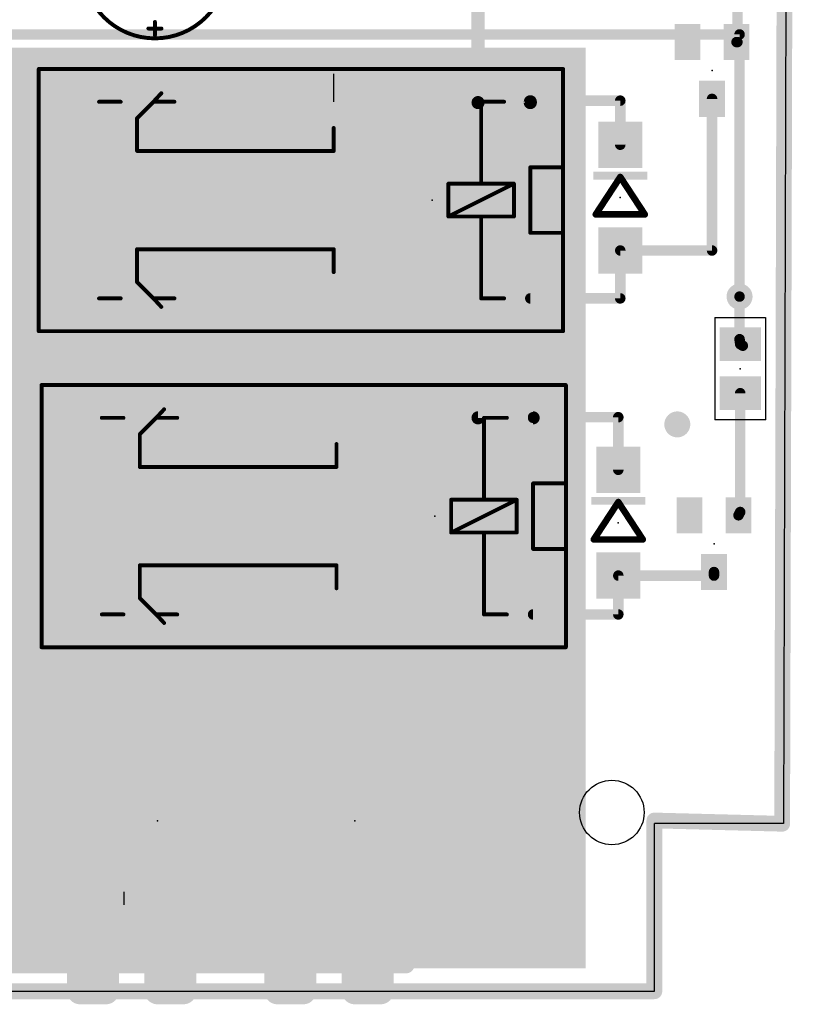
# Model space of a CAD drawing. Extents: x 0 to 100, y -1 to 59.
# Tile 9 of 11: x 70 to 100, y -1 to 38. Entities that reach past the tile are written whole.
import ezdxf

# ---------------------------------------------------------------- set-up
doc = ezdxf.new("R2010")
doc.units = 0
for name, color, linetype in [('1', 12, 'CONTINUOUS'), ('16', 132, 'CONTINUOUS'), ('17', 110, 'CONTINUOUS'), ('18', 110, 'CONTINUOUS'), ('19', 53, 'CONTINUOUS'), ('20', 53, 'CONTINUOUS'), ('21', 253, 'CONTINUOUS'), ('23', 53, 'CONTINUOUS'), ('39', 12, 'CONTINUOUS'), ('41', 12, 'CONTINUOUS'), ('42', 132, 'CONTINUOUS')]:
    doc.layers.add(name, color=color, linetype=linetype)

# ---------------------------------------------------------------- blocks, each defined once
blk = doc.blocks.new('RECT')
blk.add_solid([(-0.5, -0.5), (0.5, -0.5), (-0.5, 0.5), (0.5, 0.5)])
blk = doc.blocks.new('LONGP100')
at = {"const_width": 1}
blk.add_lwpolyline([(-0.5, 0), (0.5, 0)], dxfattribs=at)
at = {"const_width": 0.5}
for points in [[(-0.5, 0.25, 1), (-0.5, -0.25)], [(0.5, -0.25, 1), (0.5, 0.25)]]:
    blk.add_lwpolyline(points, format="xyb", dxfattribs=at)
blk = doc.blocks.new('ROUNDV')
at = {"const_width": 0.5}
blk.add_lwpolyline([(0, -0.25, 1), (0, 0.25, 1), (0, -0.25)], format="xyb", dxfattribs=at)

msp = doc.modelspace()

# ---------------------------------------------------------------- linework, layer by layer
at = {"layer": '1'}
for points, const_width in [([(99.949, 6.493), (100.076, 52.562)], 0.6096), ([(98.2152, 36.787), (98.2152, 40.6716)], 0.4064), ([(88.1634, 34.4424), (88.1634, 38.481)], 0.508), ([(98.1812, 36.787), (98.2152, 36.787)], 0.4064), ([(72.409, 35.363), (72.409, 34.474)], 1.9304), ([(72.409, 34.474), (72.409, 30.607)], 1.9304), ([(90.189, 34.4424), (90.189, 34.474)], 0.508), ([(97.2312, 28.7094), (97.2312, 34.587)], 0.4064), ([(88.1634, 22.225), (88.1634, 34.4424)], 0.508), ([(88.1634, 34.4424), (90.189, 34.4424)], 0.508), ([(90.189, 34.5186), (93.6752, 34.5186)], 0.4064), ([(90.189, 34.474), (90.189, 34.5186)], 0.4064), ([(93.6752, 34.5186), (93.6752, 32.8094)], 0.4064), ([(72.409, 30.607), (72.39, 30.607)], 1.9304), ([(72.39, 30.607), (72.39, 26.854)], 1.9304), ([(80.264, 30.607), (72.409, 30.607)], 1.9304), ([(80.264, 11.811), (80.264, 30.607)], 1.9304), ([(93.6752, 26.854), (93.6752, 28.7094)], 0.4064), ([(93.6752, 28.7094), (97.2312, 28.7094)], 0.4064), ([(72.39, 26.854), (72.409, 26.854)], 1.9304), ([(72.39, 26.854), (72.39, 25.965)], 1.9304), ([(98.298, 26.924), (98.298, 25.273)], 0.4064), ([(90.189, 26.854), (93.6752, 26.854)], 0.4064), ([(98.298, 25.273), (98.3234, 25.08)], 0.4064), ([(98.425, 25.019), (98.3234, 25.08)], 0.4064), ([(98.3234, 18.5752), (98.3234, 23.18)], 0.4064), ([(72.517, 14.605), (72.517, 22.225)], 2.0066), ([(88.1634, 22.225), (90.297, 22.225)], 0.508), ([(90.297, 22.2504), (93.599, 22.2504)], 0.4064), ([(90.297, 22.225), (90.297, 22.2504)], 0.4064), ([(93.599, 22.2504), (93.599, 20.211)], 0.4064), ([(98.2574, 18.4482), (98.3234, 18.5752)], 0.4064), ([(97.3074, 16.111), (97.3074, 16.2482)], 0.4064), ([(93.599, 14.605), (93.599, 16.111)], 0.4064), ([(93.599, 16.111), (97.3074, 16.111)], 0.4064), ([(72.517, 11.049), (72.517, 14.605)], 2.0066), ([(90.297, 14.605), (93.599, 14.605)], 0.4064), ([(82.169, 9.906), (80.264, 11.811)], 1.9304), ([(74.4474, 11.049), (72.517, 11.049)], 2.0066), ([(74.4474, 9.144), (74.4474, 11.049)], 2.0066), ([(82.1182, 9.8552), (82.169, 9.906)], 1.9304), ([(82.1182, 9.144), (82.1182, 9.8552)], 1.9304), ([(74.4474, 3.8608), (74.4474, 9.144)], 2.0066), ([(82.1182, 4.064), (82.1182, 9.144)], 1.9304), ([(74.4728, 9.144), (74.4474, 9.144)], 0.6096), ([(94.996, 0), (94.996, 6.62)], 0.6096), ([(94.996, 6.62), (99.949, 6.493)], 0.6096), ([(74.4728, 4.064), (74.4474, 3.8608)], 2.0066), ([(4.953, 0), (94.996, 0)], 0.6096)]:
    msp.add_lwpolyline(points, dxfattribs=dict(at, const_width=const_width))
for points, const_width in [([(98.1812, 36.8886, 1), (98.1812, 36.6854)], 0.2032), ([(98.1136, 36.787, 1), (98.3168, 36.787)], 0.2032), ([(98.2152, 36.6854, 1), (98.2152, 36.8886)], 0.2032), ([(72.8916, 35.363, 1), (71.9264, 35.363)], 0.9652), ([(72.8916, 34.474, 1), (71.9264, 34.474)], 0.9652), ([(71.9264, 34.474, 1), (72.8916, 34.474)], 0.9652), ([(90.316, 34.474, 1), (90.062, 34.474)], 0.254), ([(97.3328, 34.587, 1), (97.1296, 34.587)], 0.2032), ([(88.2904, 34.4424, 1), (88.0364, 34.4424)], 0.254), ([(88.1634, 34.5694, 1), (88.1634, 34.3154)], 0.254), ([(88.0364, 34.4424, 1), (88.2904, 34.4424)], 0.254), ([(90.062, 34.4424, 1), (90.316, 34.4424)], 0.254), ([(90.189, 34.6202, 1), (90.189, 34.417)], 0.2032), ([(90.2906, 34.5186, 1), (90.0874, 34.5186)], 0.2032), ([(90.0874, 34.474, 1), (90.2906, 34.474)], 0.2032), ([(90.189, 34.3154, 1), (90.189, 34.5694)], 0.254), ([(93.7768, 34.5186, 1), (93.5736, 34.5186)], 0.2032), ([(93.6752, 34.417, 1), (93.6752, 34.6202)], 0.2032), ([(93.5736, 32.8094, 1), (93.7768, 32.8094)], 0.2032), ([(72.39, 31.0896, 1), (72.39, 30.1244)], 0.9652), ([(72.8726, 30.607, 1), (71.9074, 30.607)], 0.9652), ([(72.409, 31.0896, 1), (72.409, 30.1244)], 0.9652), ([(72.409, 30.1244, 1), (72.409, 31.0896)], 0.9652), ([(80.7466, 30.607, 1), (79.7814, 30.607)], 0.9652), ([(80.264, 30.1244, 1), (80.264, 31.0896)], 0.9652), ([(71.9264, 30.607, 1), (72.8916, 30.607)], 0.9652), ([(93.7768, 28.7094, 1), (93.5736, 28.7094)], 0.2032), ([(93.6752, 28.811, 1), (93.6752, 28.6078)], 0.2032), ([(97.1296, 28.7094, 1), (97.3328, 28.7094)], 0.2032), ([(97.2312, 28.6078, 1), (97.2312, 28.811)], 0.2032), ([(72.39, 27.3366, 1), (72.39, 26.3714)], 0.9652), ([(72.8726, 26.854, 1), (71.9074, 26.854)], 0.9652), ([(72.409, 26.3714, 1), (72.409, 27.3366)], 0.9652), ([(71.9074, 26.854, 1), (72.8726, 26.854)], 0.9652), ([(98.3996, 26.924, 1), (98.1964, 26.924)], 0.2032), ([(90.189, 26.9556, 1), (90.189, 26.7524)], 0.2032), ([(93.5736, 26.854, 1), (93.7768, 26.854)], 0.2032), ([(93.6752, 26.7524, 1), (93.6752, 26.9556)], 0.2032), ([(71.9074, 25.965, 1), (72.8726, 25.965)], 0.9652), ([(98.3987, 25.2863, 1), (98.1973, 25.2597)], 0.2032), ([(98.1964, 25.273, 1), (98.3996, 25.273)], 0.2032), ([(98.3757, 25.1671, 1), (98.2711, 24.9929)], 0.2032), ([(98.2227, 25.0667, 1), (98.4241, 25.0933)], 0.2032), ([(98.3727, 24.9319, 1), (98.4773, 25.1061)], 0.2032), ([(98.425, 23.18, 1), (98.2218, 23.18)], 0.2032), ([(73.0187, 22.225, 1), (72.0154, 22.225)], 1.0033), ([(88.1634, 22.352, 1), (88.1634, 22.098)], 0.254), ([(88.0364, 22.225, 1), (88.2904, 22.225)], 0.254), ([(90.297, 22.352, 1), (90.297, 22.1488)], 0.2032), ([(90.3986, 22.2504, 1), (90.1954, 22.2504)], 0.2032), ([(90.1954, 22.225, 1), (90.3986, 22.225)], 0.2032), ([(90.297, 22.098, 1), (90.297, 22.352)], 0.254), ([(93.7006, 22.2504, 1), (93.4974, 22.2504)], 0.2032), ([(93.599, 22.1488, 1), (93.599, 22.352)], 0.2032), ([(93.4974, 20.211, 1), (93.7006, 20.211)], 0.2032), ([(98.4136, 18.5283, 1), (98.2332, 18.6221)], 0.2032), ([(98.1672, 18.4951, 1), (98.3476, 18.4013)], 0.2032), ([(98.2218, 18.5752, 1), (98.425, 18.5752)], 0.2032), ([(97.409, 16.2482, 1), (97.2058, 16.2482)], 0.2032), ([(93.7006, 16.111, 1), (93.4974, 16.111)], 0.2032), ([(93.599, 16.2126, 1), (93.599, 16.0094)], 0.2032), ([(97.2058, 16.111, 1), (97.409, 16.111)], 0.2032), ([(97.3074, 16.0094, 1), (97.3074, 16.2126)], 0.2032), ([(73.0187, 14.605, 1), (72.0154, 14.605)], 1.0033), ([(72.0154, 14.605, 1), (73.0187, 14.605)], 1.0033), ([(90.297, 14.7066, 1), (90.297, 14.5034)], 0.2032), ([(93.4974, 14.605, 1), (93.7006, 14.605)], 0.2032), ([(93.599, 14.5034, 1), (93.599, 14.7066)], 0.2032), ([(80.6052, 12.1522, 1), (79.9228, 11.4698)], 0.9652), ([(79.7814, 11.811, 1), (80.7466, 11.811)], 0.9652), ([(72.517, 11.5507, 1), (72.517, 10.5474)], 1.0033), ([(74.949, 11.049, 1), (73.9458, 11.049)], 1.0033), ([(74.4474, 10.5474, 1), (74.4474, 11.5507)], 1.0033), ([(72.0154, 11.049, 1), (73.0187, 11.049)], 1.0033), ([(82.6008, 9.8552, 1), (81.6356, 9.8552)], 0.9652), ([(82.5102, 9.5648, 1), (81.8278, 10.2472)], 0.9652), ([(81.8278, 9.5648, 1), (82.5102, 10.2472)], 0.9652), ([(81.777, 10.1964, 1), (82.4594, 9.514)], 0.9652), ([(74.949, 9.144, 1), (73.9458, 9.144)], 1.0033), ([(82.6008, 9.144, 1), (81.6356, 9.144)], 0.9652), ([(73.9458, 9.144, 1), (74.949, 9.144)], 1.0033), ([(81.6356, 9.144, 1), (82.6008, 9.144)], 0.9652), ([(74.4474, 9.2964, 1), (74.4474, 8.9916)], 0.3048), ([(74.4728, 8.9916, 1), (74.4728, 9.2964)], 0.3048), ([(95.1484, 6.62, 1), (94.8436, 6.62)], 0.3048), ([(94.9999, 6.7723, 1), (94.9921, 6.4677)], 0.3048), ([(99.7966, 6.4934, 1), (100.1014, 6.4926)], 0.3048), ([(99.9451, 6.3407, 1), (99.9529, 6.6453)], 0.3048), ([(74.9706, 4.0018, 1), (73.975, 4.1262)], 1.0033), ([(73.9496, 3.923, 1), (74.9452, 3.7986)], 1.0033), ([(73.9458, 3.8608, 1), (74.949, 3.8608)], 1.0033), ([(81.6356, 4.064, 1), (82.6008, 4.064)], 0.9652), ([(94.8436, 0, 1), (95.1484, 0)], 0.3048), ([(94.996, -0.1524, 1), (94.996, 0.1524)], 0.3048)]:
    msp.add_lwpolyline(points, format="xyb", dxfattribs=dict(at, const_width=const_width))
at = {"layer": '16'}
for points, const_width in [([(99.949, 6.493), (100.076, 52.562)], 0.6096), ([(58.039, 37.084), (98.298, 37.084)], 0.4064), ([(98.298, 37.084), (98.298, 26.924)], 0.4064), ([(82.569, 35.56), (82.55, 33.655)], 1.9304), ([(82.55, 33.655), (82.55, 34.474)], 1.9304), ([(82.55, 34.474), (82.569, 34.474)], 1.9304), ([(82.569, 26.854), (82.569, 34.474)], 1.9304), ([(82.55, 26.035), (82.55, 33.655)], 1.9304), ([(85.725, 26.854), (82.569, 26.854)], 1.9304), ([(85.725, 12.065), (85.725, 26.854)], 1.9304), ([(82.677, 14.605), (82.677, 22.225)], 1.9304), ([(80.01, 11.43), (80.01, 14.605)], 1.9304), ([(80.01, 14.605), (82.677, 14.605)], 1.9304), ([(84.6582, 9.144), (84.6582, 12.065)], 1.9304), ([(84.6582, 12.065), (85.725, 12.065)], 1.9304), ([(77.0128, 9.525), (77.0128, 11.43)], 1.9304), ([(77.0128, 11.43), (80.01, 11.43)], 1.9304), ([(77.0128, 9.144), (77.0128, 9.525)], 1.9304), ([(77.0128, 4.064), (77.0128, 9.144)], 1.9304), ([(84.6582, 4.064), (84.6582, 9.144)], 1.9304), ([(94.996, 0), (94.996, 6.62)], 0.6096), ([(94.996, 6.62), (99.949, 6.493)], 0.6096), ([(4.953, 0), (94.996, 0)], 0.6096)]:
    msp.add_lwpolyline(points, dxfattribs=dict(at, const_width=const_width))
for points, const_width in [([(98.3996, 37.084, 1), (98.1964, 37.084)], 0.2032), ([(98.298, 36.9824, 1), (98.298, 37.1856)], 0.2032), ([(83.0516, 35.5552, 1), (82.0864, 35.5648)], 0.9652), ([(83.0326, 34.474, 1), (82.0674, 34.474)], 0.9652), ([(82.55, 34.9566, 1), (82.55, 33.9914)], 0.9652), ([(83.0516, 34.474, 1), (82.0864, 34.474)], 0.9652), ([(82.569, 33.9914, 1), (82.569, 34.9566)], 0.9652), ([(83.0326, 33.655, 1), (82.0674, 33.655)], 0.9652), ([(82.0674, 33.6598, 1), (83.0326, 33.6502)], 0.9652), ([(82.0674, 33.655, 1), (83.0326, 33.655)], 0.9652), ([(82.569, 27.3366, 1), (82.569, 26.3714)], 0.9652), ([(86.2076, 26.854, 1), (85.2424, 26.854)], 0.9652), ([(85.725, 26.3714, 1), (85.725, 27.3366)], 0.9652), ([(82.0864, 26.854, 1), (83.0516, 26.854)], 0.9652), ([(98.1964, 26.924, 1), (98.3996, 26.924)], 0.2032), ([(82.0674, 26.035, 1), (83.0326, 26.035)], 0.9652), ([(83.1596, 22.225, 1), (82.1944, 22.225)], 0.9652), ([(80.4926, 14.605, 1), (79.5274, 14.605)], 0.9652), ([(80.01, 15.0876, 1), (80.01, 14.1224)], 0.9652), ([(82.677, 14.1224, 1), (82.677, 15.0876)], 0.9652), ([(82.1944, 14.605, 1), (83.1596, 14.605)], 0.9652), ([(85.1408, 12.065, 1), (84.1756, 12.065)], 0.9652), ([(84.6582, 12.5476, 1), (84.6582, 11.5824)], 0.9652), ([(85.725, 11.5824, 1), (85.725, 12.5476)], 0.9652), ([(77.4954, 11.43, 1), (76.5302, 11.43)], 0.9652), ([(77.0128, 11.9126, 1), (77.0128, 10.9474)], 0.9652), ([(80.01, 10.9474, 1), (80.01, 11.9126)], 0.9652), ([(85.2424, 12.065, 1), (86.2076, 12.065)], 0.9652), ([(79.5274, 11.43, 1), (80.4926, 11.43)], 0.9652), ([(77.4954, 9.525, 1), (76.5302, 9.525)], 0.9652), ([(77.4954, 9.144, 1), (76.5302, 9.144)], 0.9652), ([(76.5302, 9.525, 1), (77.4954, 9.525)], 0.9652), ([(85.1408, 9.144, 1), (84.1756, 9.144)], 0.9652), ([(76.5302, 9.144, 1), (77.4954, 9.144)], 0.9652), ([(84.1756, 9.144, 1), (85.1408, 9.144)], 0.9652), ([(95.1484, 6.62, 1), (94.8436, 6.62)], 0.3048), ([(94.9999, 6.7723, 1), (94.9921, 6.4677)], 0.3048), ([(99.7966, 6.4934, 1), (100.1014, 6.4926)], 0.3048), ([(99.9451, 6.3407, 1), (99.9529, 6.6453)], 0.3048), ([(76.5302, 4.064, 1), (77.4954, 4.064)], 0.9652), ([(84.1756, 4.064, 1), (85.1408, 4.064)], 0.9652), ([(94.8436, 0, 1), (95.1484, 0)], 0.3048), ([(94.996, -0.1524, 1), (94.996, 0.1524)], 0.3048)]:
    msp.add_lwpolyline(points, format="xyb", dxfattribs=dict(at, const_width=const_width))
at = {"layer": '19'}
for p, q in [((82.569, 34.474), (82.569, 35.56)), ((74.4474, 3.3528), (74.4474, 3.8608))]:
    msp.add_line(p, q, dxfattribs=at)
at = {"layer": '20'}
for p, q in [((100.127, 52.619), (100, 6.508)), ((95, 0), (95, 6.508)), ((100, 6.508), (95, 6.508)), ((5, 0), (95, 0))]:
    msp.add_line(p, q, dxfattribs=at)
msp.add_circle((93.35, 6.93), 1.25, dxfattribs=at)
at = {"layer": '21'}
for points, const_width in [([(75.6412, 36.9316, 1), (75.6412, 42.5196, 1), (75.6412, 36.9316)], 0.1524), ([(75.6793, 37.5666, 1), (75.6031, 37.5666)], 0.0762), ([(75.3872, 37.3507, 1), (75.3872, 37.2745)], 0.0762), ([(75.6031, 37.0586, 1), (75.6793, 37.0586)], 0.0762), ([(75.8952, 37.2745, 1), (75.8952, 37.3507)], 0.0762), ([(71.139, 35.7821, 1), (71.139, 35.7059)], 0.0762), ([(71.1771, 35.744, 1), (71.1009, 35.744)], 0.0762), ([(91.4971, 35.744, 1), (91.4209, 35.744)], 0.0762), ([(91.459, 35.7059, 1), (91.459, 35.7821)], 0.0762), ([(75.9168, 34.7784, 1), (75.8608, 34.83)], 0.0762), ([(73.4758, 34.5121, 1), (73.4758, 34.4359)], 0.0762), ([(74.314, 34.4359, 1), (74.314, 34.5121)], 0.0762), ([(75.584, 34.5121, 1), (75.584, 34.4359)], 0.0762), ([(75.556, 34.4998, 1), (75.612, 34.4482)], 0.0762), ([(75.6109, 34.4471, 1), (75.5571, 34.5009)], 0.0762), ([(76.3968, 34.4359, 1), (76.3968, 34.5121)], 0.0762), ([(88.3221, 34.474, 1), (88.2459, 34.474)], 0.0762), ([(88.284, 34.5121, 1), (88.284, 34.4359)], 0.0762), ([(89.173, 34.4359, 1), (89.173, 34.5121)], 0.0762), ([(74.9871, 33.839, 1), (74.9109, 33.839)], 0.0762), ([(74.9221, 33.8659, 1), (74.9759, 33.8121)], 0.0762), ([(82.6071, 33.458, 1), (82.5309, 33.458)], 0.0762), ([(74.949, 32.6071, 1), (74.949, 32.5309)], 0.0762), ([(74.9109, 32.569, 1), (74.9871, 32.569)], 0.0762), ([(82.5309, 32.569, 1), (82.6071, 32.569)], 0.0762), ([(82.569, 32.5309, 1), (82.569, 32.6071)], 0.0762), ([(90.2271, 31.934, 1), (90.1509, 31.934)], 0.0762), ([(90.189, 31.9721, 1), (90.189, 31.8959)], 0.0762), ([(91.4971, 31.934, 1), (91.4209, 31.934)], 0.0762), ([(91.4209, 31.934, 1), (91.4971, 31.934)], 0.0762), ([(91.459, 31.8959, 1), (91.459, 31.9721)], 0.0762), ([(93.7283, 31.5942, 1), (93.6221, 31.5246)], 0.127), ([(93.7283, 31.5246, 1), (93.6221, 31.5942)], 0.127), ([(87.0521, 31.299, 1), (86.9759, 31.299)], 0.0762), ([(87.014, 31.3371, 1), (87.014, 31.2609)], 0.0762), ([(88.284, 31.3371, 1), (88.284, 31.2609)], 0.0762), ([(88.2459, 31.299, 1), (88.3221, 31.299)], 0.0762), ([(88.284, 31.2609, 1), (88.284, 31.3371)], 0.0762), ([(89.5921, 31.299, 1), (89.5159, 31.299)], 0.0762), ([(89.571, 31.2649, 1), (89.537, 31.3331)], 0.0762), ([(89.554, 31.2609, 1), (89.554, 31.3371)], 0.0762), ([(92.7252, 30.1729, 1), (92.7252, 30.0459)], 0.127), ([(92.6721, 30.1442, 1), (92.7783, 30.0746)], 0.127), ([(94.5721, 30.0746, 1), (94.6783, 30.1442)], 0.127), ([(94.6252, 30.0459, 1), (94.6252, 30.1729)], 0.127), ([(87.014, 30.0671, 1), (87.014, 29.9909)], 0.0762), ([(86.997, 30.0631, 1), (87.031, 29.9949)], 0.0762), ([(86.9759, 30.029, 1), (87.0521, 30.029)], 0.0762), ([(88.3221, 30.029, 1), (88.2459, 30.029)], 0.0762), ([(88.284, 30.0671, 1), (88.284, 29.9909)], 0.0762), ([(88.284, 29.9909, 1), (88.284, 30.0671)], 0.0762), ([(89.5159, 30.029, 1), (89.5921, 30.029)], 0.0762), ([(89.554, 29.9909, 1), (89.554, 30.0671)], 0.0762), ([(90.189, 29.4321, 1), (90.189, 29.3559)], 0.0762), ([(90.1509, 29.394, 1), (90.2271, 29.394)], 0.0762), ([(91.4971, 29.394, 1), (91.4209, 29.394)], 0.0762), ([(91.4209, 29.394, 1), (91.4971, 29.394)], 0.0762), ([(91.459, 29.3559, 1), (91.459, 29.4321)], 0.0762), ([(74.949, 28.7971, 1), (74.949, 28.7209)], 0.0762), ([(74.9871, 28.759, 1), (74.9109, 28.759)], 0.0762), ([(82.6071, 28.759, 1), (82.5309, 28.759)], 0.0762), ([(82.569, 28.7209, 1), (82.569, 28.7971)], 0.0762), ([(82.5309, 27.87, 1), (82.6071, 27.87)], 0.0762), ([(74.9109, 27.489, 1), (74.9871, 27.489)], 0.0762), ([(74.9759, 27.5159, 1), (74.9221, 27.4621)], 0.0762), ([(73.4758, 26.8921, 1), (73.4758, 26.8159)], 0.0762), ([(74.314, 26.8159, 1), (74.314, 26.8921)], 0.0762), ([(75.584, 26.8921, 1), (75.584, 26.8159)], 0.0762), ([(75.612, 26.8798, 1), (75.556, 26.8282)], 0.0762), ([(75.5571, 26.8271, 1), (75.6109, 26.8809)], 0.0762), ([(76.3968, 26.8159, 1), (76.3968, 26.8921)], 0.0762), ([(88.284, 26.8921, 1), (88.284, 26.8159)], 0.0762), ([(88.2459, 26.854, 1), (88.3221, 26.854)], 0.0762), ([(89.173, 26.8159, 1), (89.173, 26.8921)], 0.0762), ([(75.8608, 26.498, 1), (75.9168, 26.5496)], 0.0762), ([(71.139, 25.6221, 1), (71.139, 25.5459)], 0.0762), ([(71.1009, 25.584, 1), (71.1771, 25.584)], 0.0762), ([(91.4209, 25.584, 1), (91.4971, 25.584)], 0.0762), ([(91.459, 25.5459, 1), (91.459, 25.6221)], 0.0762), ([(71.247, 23.5331, 1), (71.247, 23.4569)], 0.0762), ([(71.2851, 23.495, 1), (71.2089, 23.495)], 0.0762), ([(91.6051, 23.495, 1), (91.5289, 23.495)], 0.0762), ([(91.567, 23.4569, 1), (91.567, 23.5331)], 0.0762), ([(76.0248, 22.5294, 1), (75.9688, 22.581)], 0.0762), ([(73.5838, 22.2631, 1), (73.5838, 22.1869)], 0.0762), ([(74.422, 22.1869, 1), (74.422, 22.2631)], 0.0762), ([(75.692, 22.2631, 1), (75.692, 22.1869)], 0.0762), ([(75.664, 22.2508, 1), (75.72, 22.1992)], 0.0762), ([(75.7189, 22.1981, 1), (75.6651, 22.2519)], 0.0762), ([(76.5048, 22.1869, 1), (76.5048, 22.2631)], 0.0762), ([(88.4301, 22.225, 1), (88.3539, 22.225)], 0.0762), ([(88.392, 22.2631, 1), (88.392, 22.1869)], 0.0762), ([(89.281, 22.1869, 1), (89.281, 22.2631)], 0.0762), ([(75.0951, 21.59, 1), (75.0189, 21.59)], 0.0762), ([(75.0301, 21.6169, 1), (75.0839, 21.5631)], 0.0762), ([(82.7151, 21.209, 1), (82.6389, 21.209)], 0.0762), ([(75.057, 20.3581, 1), (75.057, 20.2819)], 0.0762), ([(75.0189, 20.32, 1), (75.0951, 20.32)], 0.0762), ([(82.6389, 20.32, 1), (82.7151, 20.32)], 0.0762), ([(82.677, 20.2819, 1), (82.677, 20.3581)], 0.0762), ([(90.3351, 19.685, 1), (90.2589, 19.685)], 0.0762), ([(90.297, 19.7231, 1), (90.297, 19.6469)], 0.0762), ([(91.6051, 19.685, 1), (91.5289, 19.685)], 0.0762), ([(91.5289, 19.685, 1), (91.6051, 19.685)], 0.0762), ([(91.567, 19.6469, 1), (91.567, 19.7231)], 0.0762), ([(87.1601, 19.05, 1), (87.0839, 19.05)], 0.0762), ([(87.122, 19.0881, 1), (87.122, 19.0119)], 0.0762), ([(88.392, 19.0881, 1), (88.392, 19.0119)], 0.0762), ([(88.3539, 19.05, 1), (88.4301, 19.05)], 0.0762), ([(88.392, 19.0119, 1), (88.392, 19.0881)], 0.0762), ([(89.7001, 19.05, 1), (89.6239, 19.05)], 0.0762), ([(89.679, 19.0159, 1), (89.645, 19.0841)], 0.0762), ([(89.662, 19.0119, 1), (89.662, 19.0881)], 0.0762), ([(93.6521, 18.9958, 1), (93.5459, 18.9262)], 0.127), ([(93.6521, 18.9262, 1), (93.5459, 18.9958)], 0.127), ([(87.122, 17.8181, 1), (87.122, 17.7419)], 0.0762), ([(87.105, 17.8141, 1), (87.139, 17.7459)], 0.0762), ([(87.0839, 17.78, 1), (87.1601, 17.78)], 0.0762), ([(88.4301, 17.78, 1), (88.3539, 17.78)], 0.0762), ([(88.392, 17.8181, 1), (88.392, 17.7419)], 0.0762), ([(88.392, 17.7419, 1), (88.392, 17.8181)], 0.0762), ([(89.6239, 17.78, 1), (89.7001, 17.78)], 0.0762), ([(89.662, 17.7419, 1), (89.662, 17.8181)], 0.0762), ([(92.649, 17.5745, 1), (92.649, 17.4475)], 0.127), ([(92.5959, 17.5458, 1), (92.7021, 17.4762)], 0.127), ([(94.4959, 17.4762, 1), (94.6021, 17.5458)], 0.127), ([(94.549, 17.4475, 1), (94.549, 17.5745)], 0.127), ([(90.297, 17.1831, 1), (90.297, 17.1069)], 0.0762), ([(90.2589, 17.145, 1), (90.3351, 17.145)], 0.0762), ([(91.6051, 17.145, 1), (91.5289, 17.145)], 0.0762), ([(91.5289, 17.145, 1), (91.6051, 17.145)], 0.0762), ([(91.567, 17.1069, 1), (91.567, 17.1831)], 0.0762), ([(75.057, 16.5481, 1), (75.057, 16.4719)], 0.0762), ([(75.0951, 16.51, 1), (75.0189, 16.51)], 0.0762), ([(82.7151, 16.51, 1), (82.6389, 16.51)], 0.0762), ([(82.677, 16.4719, 1), (82.677, 16.5481)], 0.0762), ([(82.6389, 15.621, 1), (82.7151, 15.621)], 0.0762), ([(75.0189, 15.24, 1), (75.0951, 15.24)], 0.0762), ([(75.0839, 15.2669, 1), (75.0301, 15.2131)], 0.0762), ([(73.5838, 14.6431, 1), (73.5838, 14.5669)], 0.0762), ([(74.422, 14.5669, 1), (74.422, 14.6431)], 0.0762), ([(75.692, 14.6431, 1), (75.692, 14.5669)], 0.0762), ([(75.72, 14.6308, 1), (75.664, 14.5792)], 0.0762), ([(75.6651, 14.5781, 1), (75.7189, 14.6319)], 0.0762), ([(76.5048, 14.5669, 1), (76.5048, 14.6431)], 0.0762), ([(88.392, 14.6431, 1), (88.392, 14.5669)], 0.0762), ([(88.3539, 14.605, 1), (88.4301, 14.605)], 0.0762), ([(89.281, 14.5669, 1), (89.281, 14.6431)], 0.0762), ([(75.9688, 14.249, 1), (76.0248, 14.3006)], 0.0762), ([(71.247, 13.3731, 1), (71.247, 13.2969)], 0.0762), ([(71.2089, 13.335, 1), (71.2851, 13.335)], 0.0762), ([(91.5289, 13.335, 1), (91.6051, 13.335)], 0.0762), ([(91.567, 13.2969, 1), (91.567, 13.3731)], 0.0762), ([(77.3882, 12.1564, 1), (77.3882, 11.8516)], 0.3048), ([(77.5406, 12.004, 1), (77.2358, 12.004)], 0.3048), ([(77.8952, 12.004, 1), (77.5904, 12.004)], 0.3048), ([(77.7428, 11.8516, 1), (77.7428, 12.1564)], 0.3048), ([(85.5406, 12.004, 1), (85.2358, 12.004)], 0.3048), ([(85.3882, 11.8516, 1), (85.3882, 12.1564)], 0.3048), ([(72.9968, 1.004, 1), (72.4888, 1.004)], 0.508), ([(72.7428, 1.258, 1), (72.7428, 0.75)], 0.508), ([(72.7428, 0.8516, 1), (72.7428, 1.1564)], 0.3048), ([(73.9968, 1.004, 1), (73.4888, 1.004)], 0.508), ([(73.7428, 1.1564, 1), (73.7428, 0.8516)], 0.3048), ([(73.7428, 0.75, 1), (73.7428, 1.258)], 0.508), ([(75.9968, 1.004, 1), (75.4888, 1.004)], 0.508), ([(75.7428, 1.258, 1), (75.7428, 0.75)], 0.508), ([(75.7428, 0.8516, 1), (75.7428, 1.1564)], 0.3048), ([(76.9968, 1.004, 1), (76.4888, 1.004)], 0.508), ([(76.7428, 1.1564, 1), (76.7428, 0.8516)], 0.3048), ([(76.7428, 0.75, 1), (76.7428, 1.258)], 0.508), ([(77.3882, 1.1564, 1), (77.3882, 0.8516)], 0.3048), ([(77.2358, 1.004, 1), (77.5406, 1.004)], 0.3048), ([(77.5904, 1.004, 1), (77.8952, 1.004)], 0.3048), ([(77.7428, 0.8516, 1), (77.7428, 1.1564)], 0.3048), ([(80.6422, 1.004, 1), (80.1342, 1.004)], 0.508), ([(80.3882, 1.258, 1), (80.3882, 0.75)], 0.508), ([(80.3882, 0.8516, 1), (80.3882, 1.1564)], 0.3048), ([(81.6422, 1.004, 1), (81.1342, 1.004)], 0.508), ([(81.3882, 1.1564, 1), (81.3882, 0.8516)], 0.3048), ([(81.3882, 0.75, 1), (81.3882, 1.258)], 0.508), ([(83.6422, 1.004, 1), (83.1342, 1.004)], 0.508), ([(83.3882, 1.258, 1), (83.3882, 0.75)], 0.508), ([(83.3882, 0.8516, 1), (83.3882, 1.1564)], 0.3048), ([(84.6422, 1.004, 1), (84.1342, 1.004)], 0.508), ([(84.3882, 1.1564, 1), (84.3882, 0.8516)], 0.3048), ([(84.3882, 0.75, 1), (84.3882, 1.258)], 0.508), ([(85.2358, 1.004, 1), (85.5406, 1.004)], 0.3048), ([(85.3882, 0.8516, 1), (85.3882, 1.1564)], 0.3048), ([(72.7428, 0.258, 1), (72.7428, -0.25)], 0.508), ([(73.7428, -0.25, 1), (73.7428, 0.258)], 0.508), ([(75.7428, 0.258, 1), (75.7428, -0.25)], 0.508), ([(76.7428, -0.25, 1), (76.7428, 0.258)], 0.508), ([(80.3882, 0.258, 1), (80.3882, -0.25)], 0.508), ([(81.3882, -0.25, 1), (81.3882, 0.258)], 0.508), ([(83.3882, 0.258, 1), (83.3882, -0.25)], 0.508), ([(84.3882, -0.25, 1), (84.3882, 0.258)], 0.508), ([(72.4888, 0.004, 1), (72.9968, 0.004)], 0.508), ([(73.4888, 0.004, 1), (73.9968, 0.004)], 0.508), ([(75.4888, 0.004, 1), (75.9968, 0.004)], 0.508), ([(76.4888, 0.004, 1), (76.9968, 0.004)], 0.508), ([(80.1342, 0.004, 1), (80.6422, 0.004)], 0.508), ([(81.1342, 0.004, 1), (81.6422, 0.004)], 0.508), ([(83.1342, 0.004, 1), (83.6422, 0.004)], 0.508), ([(84.1342, 0.004, 1), (84.6422, 0.004)], 0.508)]:
    msp.add_lwpolyline(points, format="xyb", dxfattribs=dict(at, const_width=const_width))
for points, const_width in [([(75.6412, 37.5666), (75.6412, 37.0586)], 0.1524), ([(75.8952, 37.3126), (75.3872, 37.3126)], 0.1524), ([(91.459, 35.744), (71.139, 35.744)], 0.1524), ([(71.139, 35.744), (71.139, 25.584)], 0.1524), ([(91.459, 31.934), (91.459, 35.744)], 0.1524), ([(75.584, 34.474), (75.8888, 34.8042)], 0.1524), ([(74.314, 34.474), (73.4758, 34.474)], 0.1524), ([(74.949, 33.839), (75.584, 34.474)], 0.1524), ([(76.3968, 34.474), (75.584, 34.474)], 0.1524), ([(88.284, 31.299), (88.284, 34.474)], 0.1524), ([(88.284, 34.474), (89.173, 34.474)], 0.1524), ([(74.949, 32.569), (74.949, 33.839)], 0.1524), ([(82.569, 33.458), (82.569, 32.569)], 0.1524), ([(82.569, 32.569), (74.949, 32.569)], 0.1524), ([(90.189, 29.394), (90.189, 31.934)], 0.1524), ([(90.189, 31.934), (91.459, 31.934)], 0.1524), ([(91.459, 29.394), (91.459, 31.934)], 0.1524), ([(92.7252, 30.1094), (93.6752, 31.5594)], 0.254), ([(93.6752, 31.5594), (94.6252, 30.1094)], 0.254), ([(87.014, 31.299), (87.014, 30.029)], 0.1524), ([(88.284, 31.299), (87.014, 31.299)], 0.1524), ([(89.554, 31.299), (87.014, 30.029)], 0.1524), ([(89.554, 31.299), (88.284, 31.299)], 0.1524), ([(89.554, 30.029), (89.554, 31.299)], 0.1524), ([(94.6252, 30.1094), (92.7252, 30.1094)], 0.254), ([(87.014, 30.029), (88.284, 30.029)], 0.1524), ([(88.284, 26.854), (88.284, 30.029)], 0.1524), ([(88.284, 30.029), (89.554, 30.029)], 0.1524), ([(91.459, 29.394), (90.189, 29.394)], 0.1524), ([(91.459, 25.584), (91.459, 29.394)], 0.1524), ([(82.569, 28.759), (74.949, 28.759)], 0.1524), ([(74.949, 28.759), (74.949, 27.489)], 0.1524), ([(82.569, 27.87), (82.569, 28.759)], 0.1524), ([(74.949, 27.489), (75.584, 26.854)], 0.1524), ([(74.314, 26.854), (73.4758, 26.854)], 0.1524), ([(76.3968, 26.854), (75.584, 26.854)], 0.1524), ([(75.584, 26.854), (75.8888, 26.5238)], 0.1524), ([(89.173, 26.854), (88.284, 26.854)], 0.1524), ([(71.139, 25.584), (91.459, 25.584)], 0.1524), ([(91.567, 23.495), (71.247, 23.495)], 0.1524), ([(71.247, 23.495), (71.247, 13.335)], 0.1524), ([(91.567, 19.685), (91.567, 23.495)], 0.1524), ([(75.692, 22.225), (75.9968, 22.5552)], 0.1524), ([(74.422, 22.225), (73.5838, 22.225)], 0.1524), ([(75.057, 21.59), (75.692, 22.225)], 0.1524), ([(76.5048, 22.225), (75.692, 22.225)], 0.1524), ([(88.392, 19.05), (88.392, 22.225)], 0.1524), ([(88.392, 22.225), (89.281, 22.225)], 0.1524), ([(75.057, 20.32), (75.057, 21.59)], 0.1524), ([(82.677, 21.209), (82.677, 20.32)], 0.1524), ([(82.677, 20.32), (75.057, 20.32)], 0.1524), ([(90.297, 17.145), (90.297, 19.685)], 0.1524), ([(90.297, 19.685), (91.567, 19.685)], 0.1524), ([(91.567, 17.145), (91.567, 19.685)], 0.1524), ([(87.122, 19.05), (87.122, 17.78)], 0.1524), ([(88.392, 19.05), (87.122, 19.05)], 0.1524), ([(89.662, 19.05), (87.122, 17.78)], 0.1524), ([(89.662, 19.05), (88.392, 19.05)], 0.1524), ([(89.662, 17.78), (89.662, 19.05)], 0.1524), ([(92.649, 17.511), (93.599, 18.961)], 0.254), ([(93.599, 18.961), (94.549, 17.511)], 0.254), ([(87.122, 17.78), (88.392, 17.78)], 0.1524), ([(88.392, 14.605), (88.392, 17.78)], 0.1524), ([(88.392, 17.78), (89.662, 17.78)], 0.1524), ([(94.549, 17.511), (92.649, 17.511)], 0.254), ([(91.567, 17.145), (90.297, 17.145)], 0.1524), ([(91.567, 13.335), (91.567, 17.145)], 0.1524), ([(82.677, 16.51), (75.057, 16.51)], 0.1524), ([(75.057, 16.51), (75.057, 15.24)], 0.1524), ([(82.677, 15.621), (82.677, 16.51)], 0.1524), ([(75.057, 15.24), (75.692, 14.605)], 0.1524), ([(74.422, 14.605), (73.5838, 14.605)], 0.1524), ([(76.5048, 14.605), (75.692, 14.605)], 0.1524), ([(75.692, 14.605), (75.9968, 14.2748)], 0.1524), ([(89.281, 14.605), (88.392, 14.605)], 0.1524), ([(71.247, 13.335), (91.567, 13.335)], 0.1524), ([(69.7428, 12.004), (77.7428, 12.004)], 0.6096), ([(77.3882, 12.004), (85.3882, 12.004)], 0.6096), ([(77.3882, 12.004), (77.3882, 1.004)], 0.6096), ([(77.7428, 12.004), (77.7428, 1.004)], 0.6096), ([(85.3882, 12.004), (85.3882, 1.004)], 0.6096), ([(69.7428, 1.004), (72.7428, 1.004)], 0.6096), ([(72.7428, 0.004), (72.7428, 1.004)], 1.016), ([(73.7428, 1.004), (72.7428, 1.004)], 1.016), ([(73.7428, 1.004), (73.7428, 0.004)], 1.016), ([(73.7428, 1.004), (75.7428, 1.004)], 0.6096), ([(75.7428, 0.004), (75.7428, 1.004)], 1.016), ([(75.7428, 1.004), (76.7428, 1.004)], 1.016), ([(76.7428, 1.004), (76.7428, 0.004)], 1.016), ([(76.7428, 1.004), (77.7428, 1.004)], 0.6096), ([(77.3882, 1.004), (80.3882, 1.004)], 0.6096), ([(80.3882, 0.004), (80.3882, 1.004)], 1.016), ([(81.3882, 1.004), (80.3882, 1.004)], 1.016), ([(81.3882, 1.004), (81.3882, 0.004)], 1.016), ([(81.3882, 1.004), (83.3882, 1.004)], 0.6096), ([(83.3882, 0.004), (83.3882, 1.004)], 1.016), ([(83.3882, 1.004), (84.3882, 1.004)], 1.016), ([(84.3882, 1.004), (84.3882, 0.004)], 1.016), ([(84.3882, 1.004), (85.3882, 1.004)], 0.6096), ([(73.7428, 0.004), (72.7428, 0.004)], 1.016), ([(76.7428, 0.004), (75.7428, 0.004)], 1.016), ([(81.3882, 0.004), (80.3882, 0.004)], 1.016), ([(84.3882, 0.004), (83.3882, 0.004)], 1.016)]:
    msp.add_lwpolyline(points, dxfattribs=dict(at, const_width=const_width))
at = {"layer": '23'}
for p in [(97.2312, 35.687), (86.379, 30.664), (93.6752, 30.7594), (98.3234, 24.13), (86.487, 18.415), (93.599, 18.161), (97.3074, 17.3482), (75.7428, 6.604), (83.3882, 6.604)]:
    msp.add_point(p, dxfattribs=at)
at = {"layer": '39', "const_width": 0.0508}
for points in [[(97.3404, 22.157), (97.3404, 26.103)], [(97.3404, 26.103), (99.3064, 26.103)], [(99.3064, 26.103), (99.3064, 22.157)], [(99.3064, 22.157), (97.3404, 22.157)]]:
    msp.add_lwpolyline(points, dxfattribs=at)
at = {"layer": '39', "const_width": 0.0254}
for points in [[(97.3531, 26.103, 1), (97.3277, 26.103)], [(97.3404, 26.1157, 1), (97.3404, 26.0903)], [(99.3191, 26.103, 1), (99.2937, 26.103)], [(99.3064, 26.0903, 1), (99.3064, 26.1157)], [(97.3404, 22.1697, 1), (97.3404, 22.1443)], [(97.3277, 22.157, 1), (97.3531, 22.157)], [(99.2937, 22.157, 1), (99.3191, 22.157)], [(99.3064, 22.1443, 1), (99.3064, 22.1697)]]:
    msp.add_lwpolyline(points, format="xyb", dxfattribs=at)

# ---------------------------------------------------------------- block references
at = {"layer": '1', "yscale": 1.4, "rotation": 180}
for p in [(96.2812, 36.787), (98.1812, 36.787), (97.2312, 34.587), (96.3574, 18.4482), (98.2574, 18.4482), (97.3074, 16.2482)]:
    msp.add_blockref('RECT', p, dxfattribs=at)
at = {"layer": '1', "rotation": 270}
for p, xscale, yscale in [((93.6752, 32.8094), 1.8, 1.7), ((93.6752, 28.7094), 1.8, 1.7), ((98.3234, 25.08), 1.3, 1.6), ((98.3234, 23.18), 1.3, 1.6), ((93.599, 20.211), 1.8, 1.7), ((93.599, 16.111), 1.8, 1.7)]:
    msp.add_blockref('RECT', p, dxfattribs=dict(at, xscale=xscale, yscale=yscale))
at = {"layer": '17'}
for p, xscale, yscale, rotation in [((72.409, 34.474), 1.778, 1.778, 270), ((72.409, 34.474), 1.778, 1.778, 270), ((77.489, 34.474), 1.778, 1.778, 270), ((77.489, 34.474), 1.778, 1.778, 270), ((82.569, 34.474), 1.778, 1.778, 270), ((82.569, 34.474), 1.778, 1.778, 270), ((90.189, 34.474), 1.778, 1.778, 270), ((90.189, 34.474), 1.778, 1.778, 270), ((72.409, 26.854), 1.778, 1.778, 270), ((72.409, 26.854), 1.778, 1.778, 270), ((77.489, 26.854), 1.778, 1.778, 270), ((77.489, 26.854), 1.778, 1.778, 270), ((82.569, 26.854), 1.778, 1.778, 270), ((82.569, 26.854), 1.778, 1.778, 270), ((90.189, 26.854), 1.778, 1.778, 270), ((90.189, 26.854), 1.778, 1.778, 270), ((72.517, 22.225), 1.778, 1.778, 270), ((72.517, 22.225), 1.778, 1.778, 270), ((77.597, 22.225), 1.778, 1.778, 270), ((77.597, 22.225), 1.778, 1.778, 270), ((82.677, 22.225), 1.778, 1.778, 270), ((82.677, 22.225), 1.778, 1.778, 270), ((90.297, 22.225), 1.778, 1.778, 270), ((90.297, 22.225), 1.778, 1.778, 270), ((72.517, 14.605), 1.778, 1.778, 270), ((72.517, 14.605), 1.778, 1.778, 270), ((77.597, 14.605), 1.778, 1.778, 270), ((77.597, 14.605), 1.778, 1.778, 270), ((82.677, 14.605), 1.778, 1.778, 270), ((82.677, 14.605), 1.778, 1.778, 270), ((90.297, 14.605), 1.778, 1.778, 270), ((90.297, 14.605), 1.778, 1.778, 270), ((74.4728, 9.144), 1.662, 1.662, 90), ((74.4728, 9.144), 1.662, 1.662, 90), ((77.0128, 9.144), 1.662, 1.662, 90), ((77.0128, 9.144), 1.662, 1.662, 90), ((82.1182, 9.144), 1.662, 1.662, 90), ((82.1182, 9.144), 1.662, 1.662, 90), ((84.6582, 9.144), 1.662, 1.662, 90), ((84.6582, 9.144), 1.662, 1.662, 90), ((74.4728, 4.064), 1.662, 1.662, 90), ((74.4728, 4.064), 1.662, 1.662, 90), ((77.0128, 4.064), 1.662, 1.662, 90), ((77.0128, 4.064), 1.662, 1.662, 90), ((82.1182, 4.064), 1.662, 1.662, 90), ((82.1182, 4.064), 1.662, 1.662, 90), ((84.6582, 4.064), 1.662, 1.662, 90), ((84.6582, 4.064), 1.662, 1.662, 90)]:
    msp.add_blockref('LONGP100', p, dxfattribs=dict(at, xscale=xscale, yscale=yscale, rotation=rotation))
at = {"layer": '18', "xscale": 1.0064, "yscale": 1.0064}
for p in [(98.298, 26.924), (98.298, 26.924), (95.885, 21.971), (95.885, 21.971)]:
    msp.add_blockref('ROUNDV', p, dxfattribs=at)
at = {"layer": '21'}
for p, xscale, yscale, rotation in [((90.824, 30.664), 1.27, 2.54, 180), ((93.6752, 31.6094), 0.3, 2.1, 270), ((90.932, 18.415), 1.27, 2.54, 180), ((93.599, 19.011), 0.3, 2.1, 270)]:
    msp.add_blockref('RECT', p, dxfattribs=dict(at, xscale=xscale, yscale=yscale, rotation=rotation))
at = {"layer": '41', "xscale": 22.606, "yscale": 35.687}
msp.add_blockref('RECT', (81.026, 18.7325), dxfattribs=at)
at = {"layer": '42', "xscale": 22.606, "yscale": 35.687}
msp.add_blockref('RECT', (81.026, 18.7325), dxfattribs=at)

doc.saveas('drawing.dxf')
